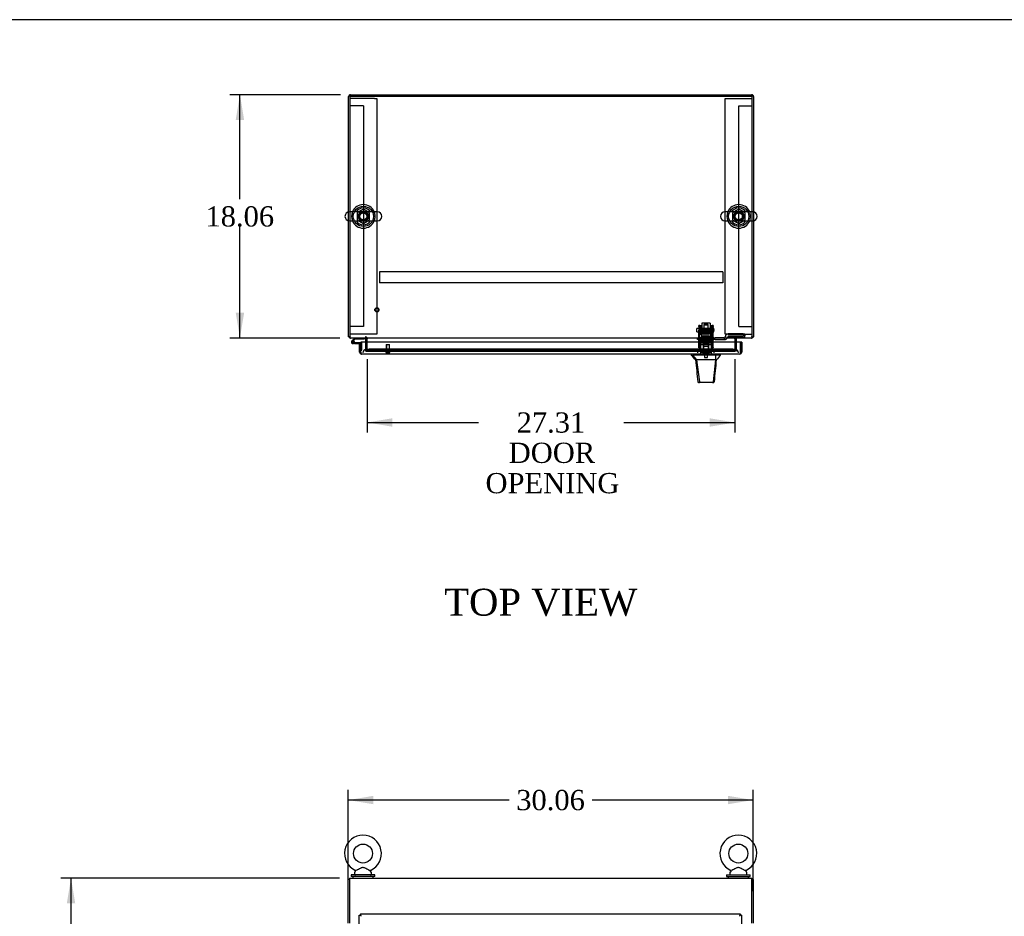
# Model space of a CAD drawing. Header units: inches. Extents: x 1 to 299, y -2 to 199.
# Tile 5 of 9: x 53 to 127, y 132 to 199. Entities that reach past the tile are written whole.
import ezdxf
from ezdxf.enums import TextEntityAlignment as Align
from ezdxf.lldxf.tags import DXFTag

# ---------------------------------------------------------------- set-up
doc = ezdxf.new("R2010")
doc.units = ezdxf.units.IN
doc.header["$MEASUREMENT"] = 0
for name, color, linetype in [('COM50677-2', 7, 'Continuous'), ('COM53964-1', 7, 'Continuous'), ('COM54746-60', 7, 'Continuous'), ('COM56670-2', 7, 'Continuous'), ('COM70216', 7, 'Continuous'), ('COM70220', 7, 'Continuous'), ('COM70838', 7, 'Continuous'), ('COM70839-3', 7, 'Continuous'), ('COM71199-3', 7, 'Continuous'), ('COM71209-2', 7, 'Continuous'), ('COM71210-3', 7, 'Continuous'), ('Default', 7, 'Continuous'), ('HAN13068', 7, 'Continuous'), ('HAN13068_NUT', 7, 'Continuous'), ('HAN13068_SCREW', 7, 'Continuous'), ('HAN_NUT', 7, 'Continuous'), ('NTS18024', 7, 'Continuous'), ('NTS18147', 7, 'Continuous'), ('ROL87452', 7, 'Continuous'), ('RVT17786', 7, 'Continuous'), ('RVT19000', 7, 'Continuous'), ('SCS86414', 7, 'Continuous'), ('SPC87322', 7, 'Continuous'), ('STD26122', 7, 'Continuous'), ('STD26258', 7, 'Continuous'), ('WAF25376', 7, 'Continuous'), ('WAF25377', 7, 'Continuous'), ('WAM254785', 7, 'Continuous'), ('WAM30038', 7, 'Continuous')]:
    doc.layers.add(name, color=color, linetype=linetype)
doc.styles.add('SEACAD_Times_New_Roman', font='times.ttf')
tags = doc.linetypes.add('HIDDEN2', pattern=[0.1875, 0.125, -0.0625]).pattern_tags.tags
tags[6:7] = [DXFTag(74, 4), DXFTag(75, 0), DXFTag(340, '0'), DXFTag(46, 0.0), DXFTag(50, 0.0), DXFTag(44, 0.0), DXFTag(45, 0.0)]
tags[4:5] = [DXFTag(74, 4), DXFTag(75, 0), DXFTag(340, '0'), DXFTag(46, 0.0), DXFTag(50, 0.0), DXFTag(44, 0.0), DXFTag(45, 0.0)]
doc.dimstyles.new('HAMMOND_(STH_-_300x200)', dxfattribs={"dimtxt": 1.5, "dimasz": 1.875, "dimexe": 0.75, "dimexo": 0.75, "dimgap": 0.375, "dimtad": 0, "dimtih": 1, "dimtoh": 1, "dimzin": 0, "dimdsep": 46, "dimtxsty": 'SEACAD_Times_New_Roman', "dimblk1": '_SE_FILLED', "dimblk2": '_SE_FILLED', "dimsah": 1, "dimcen": 0.75, "dimadec": 0, "dimazin": 0, "dimtfac": 0.8, "dimtofl": 0, "dimtmove": 0, "dimatfit": 3, "dimfxl": 1, "dimtolj": 1, "dimtzin": 0, "dimarcsym": 0})

# ---------------------------------------------------------------- blocks, each defined once
blk = doc.blocks.new('SE')
at = {"layer": 'COM56670-2', "color": 7, "linetype": 'Continuous'}
for p, q in [((77.957, 135.213), (107.827, 135.213)), ((77.957, 135.213), (77.957, 135.07)), ((77.957, 135.07), (77.957, 131.868)), ((107.827, 135.07), (107.827, 135.213)), ((107.827, 131.868), (107.827, 135.07))]:
    blk.add_line(p, q, dxfattribs=at)
at = {"layer": 'COM71199-3', "color": 7, "linetype": 'Continuous'}
for p, q in [((78.674, 70.121), (78.674, 132.463)), ((78.674, 132.463), (78.73, 132.463)), ((78.769, 132.463), (78.73, 132.463)), ((78.769, 132.558), (106.954, 132.558)), ((78.769, 132.558), (78.769, 132.502)), ((78.769, 132.463), (78.769, 132.502)), ((78.813, 132.418), (78.769, 132.463)), ((78.816, 132.415), (78.817, 132.415)), ((78.817, 132.415), (78.817, 132.415)), ((78.817, 132.415), (78.817, 132.415)), ((78.817, 132.415), (78.817, 132.415)), ((106.906, 132.415), (106.906, 132.415)), ((106.906, 132.415), (106.906, 132.415)), ((106.906, 132.415), (106.906, 132.415)), ((106.906, 132.415), (106.906, 132.415)), ((106.906, 132.415), (106.906, 132.415)), ((106.913, 132.422), (106.954, 132.463)), ((106.954, 132.558), (106.954, 132.502)), ((106.954, 132.463), (106.954, 132.502)), ((106.954, 132.463), (106.993, 132.463)), ((107.049, 132.463), (106.993, 132.463)), ((107.049, 132.463), (107.049, 70.121))]:
    blk.add_line(p, q, dxfattribs=at)
for centre, start, end in [((79.298, 133.393), 238.56128, 243.76327), ((77.839, 131.933), 26.23673, 31.43872), ((107.884, 131.933), 148.56128, 153.76327), ((106.424, 133.393), 296.23673, 301.43872)]:
    blk.add_arc(centre, 1.09, start, end, dxfattribs=at)
at = {"layer": 'COM71210-3', "color": 7, "linetype": 'Continuous'}
for p, q in [((77.957, 135.118), (77.862, 135.118)), ((77.862, 131.868), (77.862, 135.118)), ((107.827, 135.118), (107.922, 135.118)), ((107.922, 135.118), (107.922, 131.868))]:
    blk.add_line(p, q, dxfattribs=at)
at = {"layer": 'SCS86414', "color": 7, "linetype": 'Continuous'}
for p, q in [((78.332, 135.632), (78.332, 135.513)), ((78.411, 135.749), (78.346, 135.671)), ((79.568, 135.671), (79.502, 135.75)), ((79.582, 135.513), (79.582, 135.632)), ((106.202, 135.632), (106.202, 135.513)), ((106.281, 135.749), (106.216, 135.671)), ((107.438, 135.671), (107.372, 135.75)), ((107.452, 135.513), (107.452, 135.632))]:
    blk.add_line(p, q, dxfattribs=at)
for centre in [(78.957, 137.042), (106.827, 137.042)]:
    blk.add_circle(centre, 0.704, dxfattribs=at)
for centre, radius, start, end in [((78.957, 137.042), 1.367, 294.02852, 245.99852), ((106.827, 137.042), 1.367, 294.02852, 245.99852), ((78.392, 135.632), 0.06, 140.32138, 180), ((78.392, 135.513), 0.06, 180, 270), ((78.386, 135.767), 0.03, 323.3975, 61.95204), ((79.525, 135.769), 0.0268, 114.36744, 170.01006), ((79.522, 135.513), 0.06, 270, 0), ((79.522, 135.632), 0.06, 0, 39.67862), ((106.262, 135.632), 0.06, 140.32138, 180), ((106.262, 135.513), 0.06, 180, 270), ((106.256, 135.767), 0.03, 323.3975, 61.95204), ((107.395, 135.769), 0.0268, 114.36744, 170.01006), ((107.392, 135.513), 0.06, 270, 0), ((107.392, 135.632), 0.06, 0, 39.67862)]:
    blk.add_arc(centre, radius, start, end, dxfattribs=at)
for points in [[(79.504, 135.748), (79.504, 135.748), (79.486, 135.757), (79.439, 135.783), (79.419, 135.794), (79.374, 135.819), (79.349, 135.833), (79.272, 135.876), (79.217, 135.907), (79.13, 135.951), (79.1, 135.965), (79.039, 135.988), (79.007, 135.997), (78.943, 136.002), (78.91, 135.997), (78.847, 135.979), (78.817, 135.967), (78.729, 135.925), (78.674, 135.894), (78.567, 135.834), (78.517, 135.806), (78.478, 135.785)], [(107.374, 135.748), (107.374, 135.748), (107.356, 135.757), (107.309, 135.783), (107.289, 135.794), (107.244, 135.819), (107.219, 135.833), (107.142, 135.876), (107.087, 135.907), (107, 135.951), (106.97, 135.965), (106.909, 135.988), (106.877, 135.997), (106.813, 136.002), (106.78, 135.997), (106.717, 135.979), (106.687, 135.967), (106.599, 135.925), (106.544, 135.894), (106.437, 135.834), (106.387, 135.806), (106.348, 135.785)]]:
    blk.add_open_spline(points, degree=3, knots=[0.5685641, 0.5685641, 0.5685641, 0.5685641, 0.625, 0.625, 0.65625, 0.65625, 0.6875, 0.6875, 0.75, 0.75, 0.78125, 0.78125, 0.8125, 0.8125, 0.84375, 0.84375, 0.875, 0.875, 0.9375, 0.9375, 1, 1, 1, 1], dxfattribs=at)
at = {"layer": 'WAF25377', "color": 7, "linetype": 'Continuous'}
for p, q in [((79.832, 135.453), (78.082, 135.453)), ((78.082, 135.453), (78.082, 135.338)), ((79.832, 135.338), (78.082, 135.338)), ((79.832, 135.338), (79.832, 135.453)), ((105.952, 135.453), (107.702, 135.453)), ((105.952, 135.453), (105.952, 135.338)), ((105.952, 135.338), (107.702, 135.338)), ((107.702, 135.338), (107.702, 135.453))]:
    blk.add_line(p, q, dxfattribs=at)
at = {"layer": 'WAM254785', "color": 7, "linetype": 'Continuous'}
for p, q in [((78.207, 135.338), (78.207, 135.213)), ((79.707, 135.213), (79.707, 135.338)), ((106.077, 135.338), (106.077, 135.213)), ((107.577, 135.213), (107.577, 135.338))]:
    blk.add_line(p, q, dxfattribs=at)
blk = doc.blocks.new('SE1')
at = {"layer": 'COM50677-2', "color": 7, "linetype": 'HIDDEN2'}
for p, q in [((78.172, 193.081), (77.987, 193.081)), ((79.802, 193.081), (78.172, 193.081)), ((79.802, 193.081), (79.987, 193.081)), ((79.987, 193.081), (79.987, 175.581)), ((105.857, 193.081), (106.042, 193.081)), ((105.857, 175.581), (105.857, 193.081)), ((106.042, 193.081), (107.672, 193.081)), ((107.672, 193.081), (107.857, 193.081)), ((78.172, 175.581), (77.987, 175.581)), ((79.802, 175.581), (78.172, 175.581)), ((79.987, 175.581), (79.802, 175.581)), ((106.042, 175.581), (105.857, 175.581)), ((106.042, 175.581), (107.672, 175.581)), ((107.672, 175.581), (107.857, 175.581))]:
    blk.add_line(p, q, dxfattribs=at)
at = {"layer": 'COM53964-1', "color": 7, "linetype": 'HIDDEN2'}
for p, q in [((78.125, 192.534), (77.987, 192.534)), ((78.849, 192.534), (78.125, 192.534)), ((78.987, 192.534), (78.849, 192.534)), ((78.987, 192.534), (78.987, 176.159)), ((106.857, 176.159), (106.857, 192.534)), ((106.857, 192.534), (106.995, 192.534)), ((106.995, 192.534), (107.719, 192.534)), ((107.719, 192.534), (107.857, 192.534)), ((78.125, 176.159), (77.987, 176.159)), ((78.849, 176.159), (78.125, 176.159)), ((78.987, 176.159), (78.849, 176.159)), ((106.857, 176.159), (106.995, 176.159)), ((106.995, 176.159), (107.719, 176.159)), ((107.719, 176.159), (107.857, 176.159))]:
    blk.add_line(p, q, dxfattribs=at)
at = {"layer": 'COM54746-60', "color": 7, "linetype": 'Continuous'}
for p, q in [((78.352, 175.299), (78.14, 175.087)), ((78.157, 175.013), (78.157, 174.988)), ((78.204, 175.063), (78.378, 175.237)), ((78.232, 175.063), (78.207, 175.063)), ((78.207, 174.938), (78.232, 174.938)), ((78.336, 174.884), (78.219, 174.884)), ((78.282, 174.988), (78.282, 175.013)), ((78.336, 175.001), (78.282, 175.001)), ((78.336, 174.946), (78.323, 174.946)), ((78.799, 174.946), (78.336, 174.946)), ((78.336, 174.946), (78.336, 174.884)), ((78.336, 174.884), (78.799, 174.884)), ((78.378, 175.237), (79.071, 175.237)), ((78.799, 174.884), (78.799, 174.882)), ((79.071, 175.237), (79.071, 175.299)), ((78.799, 174.396), (78.799, 174.396))]:
    blk.add_line(p, q, dxfattribs=at)
at = {"layer": 'COM54746-60', "color": 7, "linetype": 'HIDDEN2'}
for p, q in [((78.183, 175.042), (78.204, 175.063)), ((78.323, 174.946), (78.219, 174.946)), ((78.282, 175.001), (78.274, 175.001)), ((78.274, 174.996), (78.336, 174.99)), ((78.836, 174.946), (78.799, 174.946)), ((78.861, 174.396), (78.861, 174.921)), ((78.799, 174.396), (78.861, 174.396))]:
    blk.add_line(p, q, dxfattribs=at)
at = {"layer": 'COM54746-60', "color": 7, "linetype": 'Continuous'}
for centre, radius, start, end in [((78.219, 175.001), 0.117, 132.39205, 0), ((78.207, 175.013), 0.05, 90, 180), ((78.207, 174.988), 0.05, 180, 270), ((78.232, 175.013), 0.05, 0, 90), ((78.232, 174.988), 0.05, 270, 0), ((78.219, 175.001), 0.117, 0, 72.97263)]:
    blk.add_arc(centre, radius, start, end, dxfattribs=at)
at = {"layer": 'COM54746-60', "color": 7, "linetype": 'HIDDEN2'}
for centre, radius, start, end in [((78.219, 175.001), 0.117, 72.97263, 132.39205), ((78.219, 175.001), 0.055, 131.19588, 0), ((78.219, 175.001), 0.055, 0, 131.19588), ((78.836, 174.921), 0.025, 0, 90)]:
    blk.add_arc(centre, radius, start, end, dxfattribs=at)
at = {"layer": 'COM56670-2', "color": 7, "linetype": 'Continuous'}
for p, q in [((107.857, 193.299), (77.987, 193.299)), ((77.987, 193.299), (77.987, 184.662)), ((107.857, 184.662), (107.857, 193.299)), ((77.987, 184), (77.987, 175.442)), ((107.857, 175.442), (107.857, 184)), ((77.987, 175.442), (77.987, 175.299)), ((107.857, 175.299), (77.987, 175.299)), ((79.267, 175.299), (79.267, 175.251)), ((79.267, 174.987), (79.267, 175.251)), ((106.577, 175.251), (106.577, 175.299)), ((106.577, 175.251), (106.577, 174.987)), ((107.857, 175.299), (107.857, 175.442))]:
    blk.add_line(p, q, dxfattribs=at)
at = {"layer": 'COM56670-2', "color": 7, "linetype": 'HIDDEN2'}
for p, q in [((77.987, 184.662), (77.987, 184)), ((107.857, 184), (107.857, 184.662)), ((79.267, 174.475), (79.267, 174.987)), ((106.577, 174.987), (106.577, 174.475)), ((79.267, 174.428), (79.267, 174.475)), ((79.267, 174.332), (79.267, 174.428)), ((79.268, 174.334), (79.267, 174.332)), ((79.267, 174.332), (79.267, 174.332)), ((79.267, 174.332), (106.577, 174.332)), ((79.268, 174.428), (79.268, 174.427)), ((106.327, 174.468), (79.517, 174.468)), ((106.327, 174.374), (79.517, 174.374)), ((106.577, 174.475), (106.577, 174.428)), ((106.577, 174.427), (106.577, 174.428)), ((106.577, 174.428), (106.577, 174.332)), ((106.577, 174.332), (106.577, 174.334)), ((106.577, 174.332), (106.577, 174.332))]:
    blk.add_line(p, q, dxfattribs=at)
for centre in [(78.987, 184.331), (106.857, 184.331)]:
    blk.add_circle(centre, 0.375, dxfattribs=at)
for centre, major_axis, start_param, end_param in [((79.517, 174.424), (-0.25, 0), 4.712389, 6.211302), ((79.517, 174.331), (-0.25, 0), 4.712389, 6.211302), ((106.327, 174.424), (-0.25, 0), 3.213475, 4.712389), ((106.327, 174.331), (0.25, 0), 0.071883, 1.570796)]:
    blk.add_ellipse(centre, major_axis=major_axis, ratio=0.173648, start_param=start_param, end_param=end_param, dxfattribs=at)
at = {"layer": 'COM70216', "color": 7, "linetype": 'HIDDEN2'}
for p, q in [((105.672, 180.207), (80.172, 180.207)), ((80.172, 180.207), (80.172, 180.164)), ((80.172, 180.164), (80.172, 179.437)), ((105.672, 180.207), (105.672, 180.164)), ((105.672, 180.164), (105.672, 179.437)), ((80.172, 179.437), (80.172, 179.394)), ((105.672, 179.394), (80.172, 179.394)), ((105.672, 179.437), (105.672, 179.394))]:
    blk.add_line(p, q, dxfattribs=at)
at = {"layer": 'COM70220', "color": 7, "linetype": 'HIDDEN2'}
for p, q in [((79.439, 174.457), (79.189, 174.457)), ((106.344, 174.457), (79.439, 174.457)), ((106.594, 174.457), (106.344, 174.457))]:
    blk.add_line(p, q, dxfattribs=at)
for centre, start, end in [((79.189, 174.207), 90, 180), ((106.594, 174.207), 0, 90)]:
    blk.add_arc(centre, 0.25, start, end, dxfattribs=at)
at = {"layer": 'COM70838', "color": 7, "linetype": 'HIDDEN2'}
for p, q in [((107.182, 175.601), (106.062, 175.601)), ((106.062, 175.475), (107.182, 175.475)), ((106.062, 175.475), (106.062, 175.372)), ((107.307, 175.583), (107.307, 175.456)), ((107.307, 175.375), (107.307, 175.456)), ((103.797, 175.189), (103.797, 175.314)), ((103.797, 175.314), (103.922, 175.314)), ((103.922, 175.189), (103.797, 175.189)), ((104.405, 175.314), (103.922, 175.314)), ((103.922, 175.189), (105.005, 175.189)), ((105.005, 175.314), (104.44, 175.314)), ((105.005, 175.314), (105.094, 175.314)), ((105.094, 175.189), (105.005, 175.189)), ((105.752, 175.314), (105.094, 175.314)), ((105.094, 175.189), (105.807, 175.189)), ((105.807, 175.189), (105.807, 175.328)), ((105.807, 175.189), (105.877, 175.189)), ((105.869, 175.408), (105.869, 175.431)), ((105.937, 175.249), (105.937, 175.247)), ((106.062, 175.375), (107.307, 175.375))]:
    blk.add_line(p, q, dxfattribs=at)
for centre, radius, start, end in [((106.062, 175.408), 0.193, 90, 180), ((105.752, 175.431), 0.117, 270, 298.03984), ((105.752, 175.431), 0.117, 298.03984, 0), ((105.877, 175.249), 0.06, 270, 0), ((106.062, 175.247), 0.125, 90, 180)]:
    blk.add_arc(centre, radius, start, end, dxfattribs=at)
for centre, major_axis, start_param, end_param in [((107.182, 175.583), (-0.125, 0), 3.141593, 4.712389), ((107.182, 175.456), (0.125, 0), 0, 1.570796)]:
    blk.add_ellipse(centre, major_axis=major_axis, ratio=0.145455, start_param=start_param, end_param=end_param, dxfattribs=at)
at = {"layer": 'COM70839-3', "color": 7, "linetype": 'HIDDEN2'}
for p, q in [((103.891, 176.146), (103.891, 176.223)), ((103.961, 176.223), (103.891, 176.223)), ((103.961, 176.223), (103.961, 176.146)), ((104.883, 176.146), (104.883, 176.223)), ((104.953, 176.223), (104.883, 176.223)), ((104.953, 176.223), (104.953, 176.146)), ((103.891, 176.146), (103.891, 175.886)), ((103.891, 175.723), (103.891, 175.886)), ((103.891, 174.592), (103.891, 175.723)), ((103.961, 175.886), (103.961, 176.146)), ((104.883, 175.903), (103.961, 175.903)), ((103.961, 175.886), (103.961, 175.723)), ((103.961, 175.838), (104.883, 175.838)), ((103.961, 174.592), (103.961, 175.723)), ((104.883, 176.146), (104.883, 175.886)), ((104.883, 175.723), (104.883, 175.886)), ((104.883, 174.592), (104.883, 175.723)), ((104.953, 175.886), (104.953, 176.146)), ((104.953, 175.886), (104.953, 175.723)), ((104.953, 174.592), (104.953, 175.723)), ((104.883, 175.044), (103.961, 175.044)), ((103.891, 174.583), (103.891, 174.592)), ((103.961, 174.583), (103.891, 174.583)), ((103.961, 174.592), (103.961, 174.583)), ((104.883, 174.583), (104.883, 174.592)), ((104.953, 174.583), (104.883, 174.583)), ((104.953, 174.592), (104.953, 174.583))]:
    blk.add_line(p, q, dxfattribs=at)
at = {"layer": 'COM71199-3', "color": 7, "linetype": 'Continuous'}
for p, q in [((78.704, 174.882), (78.799, 174.882)), ((78.704, 174.255), (78.704, 174.882)), ((106.984, 174.987), (78.799, 174.987)), ((78.799, 174.255), (78.799, 174.987)), ((78.799, 174.255), (78.799, 174.882)), ((106.984, 174.255), (106.984, 174.987)), ((107.079, 174.987), (106.984, 174.987)), ((106.984, 174.987), (106.984, 174.255)), ((107.079, 174.987), (107.079, 174.255)), ((78.799, 174.192), (78.76, 174.142)), ((78.799, 174.255), (78.799, 174.255)), ((78.799, 174.255), (78.799, 174.142)), ((78.799, 174.255), (78.799, 174.192)), ((106.936, 174.112), (78.847, 174.112)), ((78.847, 174.112), (78.847, 174.112)), ((78.847, 174.112), (78.847, 174.112)), ((78.847, 174.112), (78.847, 174.112)), ((106.936, 174.112), (106.936, 174.112)), ((106.936, 174.112), (106.937, 174.112)), ((106.984, 174.255), (106.984, 174.255)), ((106.984, 174.255), (106.984, 174.142)), ((106.984, 174.192), (106.984, 174.255)), ((106.984, 174.192), (107.023, 174.142))]:
    blk.add_line(p, q, dxfattribs=at)
for centre, start, end in [((78.847, 174.255), 180, 232.49641), ((78.847, 174.255), 232.49641, 269.84393), ((78.847, 174.255), 269.92383, 270), ((106.936, 174.255), 270, 270.07617), ((106.936, 174.255), 270.15607, 307.50359), ((106.936, 174.255), 307.50359, 0)]:
    blk.add_arc(centre, 0.143, start, end, dxfattribs=at)
for points in [[(78.799, 174.142), (78.807, 174.132), (78.815, 174.125), (78.827, 174.117), (78.831, 174.115), (78.839, 174.113), (78.843, 174.112), (78.847, 174.112)], [(106.984, 174.142), (106.976, 174.132), (106.968, 174.125), (106.956, 174.117), (106.952, 174.115), (106.944, 174.113), (106.94, 174.112), (106.936, 174.112)]]:
    blk.add_open_spline(points, degree=3, knots=[0, 0, 0, 0, 0.5, 0.5, 0.75, 0.75, 1, 1, 1, 1], dxfattribs=at)
at = {"layer": 'COM71209-2', "color": 7, "linetype": 'HIDDEN2'}
blk.add_line((79.267, 174.332), (106.577, 174.332), dxfattribs=at)
at = {"layer": 'COM71210-3', "color": 7, "linetype": 'Continuous'}
for p, q in [((77.892, 184.657), (77.892, 193.216)), ((78.035, 193.359), (107.809, 193.359)), ((107.952, 193.216), (107.952, 184.657)), ((77.892, 175.394), (77.892, 184.005)), ((107.952, 184.005), (107.952, 175.394)), ((77.987, 175.394), (77.892, 175.394)), ((79.172, 174.987), (79.172, 175.251)), ((106.672, 175.251), (106.672, 174.987)), ((107.857, 175.394), (107.952, 175.394))]:
    blk.add_line(p, q, dxfattribs=at)
at = {"layer": 'COM71210-3', "color": 7, "linetype": 'HIDDEN2'}
for p, q in [((78.035, 193.264), (107.809, 193.264)), ((77.892, 184.005), (77.892, 184.657)), ((107.952, 184.657), (107.952, 184.005)), ((79.172, 174.332), (79.172, 174.987)), ((106.672, 174.987), (106.672, 174.332)), ((79.172, 174.332), (79.267, 174.332)), ((106.672, 174.332), (106.577, 174.332))]:
    blk.add_line(p, q, dxfattribs=at)
at = {"layer": 'COM71210-3', "color": 7, "linetype": 'Continuous'}
for centre, radius, start, end in [((78.035, 193.216), 0.143, 90, 180), ((107.809, 193.216), 0.143, 0, 90), ((78.035, 175.442), 0.143, 199.61294, 250.38706), ((79.124, 175.251), 0.048, 0, 90), ((79.124, 175.251), 0.143, 0, 19.61294), ((106.72, 175.251), 0.143, 160.38706, 180), ((106.72, 175.251), 0.048, 90, 180), ((107.809, 175.442), 0.143, 289.61294, 340.38706)]:
    blk.add_arc(centre, radius, start, end, dxfattribs=at)
at = {"layer": 'COM71210-3', "color": 7, "linetype": 'HIDDEN2'}
for centre, radius, start, end in [((78.035, 193.216), 0.048, 90, 180), ((107.809, 193.216), 0.048, 0, 90), ((78.035, 175.442), 0.048, 180, 270), ((78.035, 175.442), 0.143, 250.38706, 270), ((79.124, 175.251), 0.143, 19.61294, 90), ((106.72, 175.251), 0.143, 90, 160.38706), ((107.809, 175.442), 0.048, 270, 0), ((107.809, 175.442), 0.143, 270, 289.61294)]:
    blk.add_arc(centre, radius, start, end, dxfattribs=at)
at = {"layer": 'HAN13068', "color": 7, "linetype": 'HIDDEN2'}
for p, q in [((104.292, 176.304), (104.262, 176.274)), ((104.262, 176.274), (104.582, 176.274)), ((104.262, 176.274), (104.262, 175.314)), ((104.552, 176.304), (104.292, 176.304)), ((104.582, 176.274), (104.552, 176.304)), ((104.582, 175.314), (104.582, 176.274)), ((104.027, 174.814), (104.223, 174.814)), ((104.027, 174.814), (104.027, 174.112)), ((104.223, 174.814), (104.622, 174.814)), ((104.223, 174.814), (104.223, 174.112)), ((104.262, 174.939), (104.262, 174.814)), ((104.262, 174.939), (104.422, 174.939)), ((104.422, 174.939), (104.582, 174.939)), ((104.582, 174.939), (104.582, 174.814)), ((104.622, 174.814), (104.818, 174.814)), ((104.622, 174.814), (104.622, 174.112)), ((104.818, 174.814), (104.818, 174.112))]:
    blk.add_line(p, q, dxfattribs=at)
at = {"layer": 'HAN13068', "color": 7, "linetype": 'Continuous'}
for p, q in [((103.332, 174.112), (103.332, 174.029)), ((103.332, 174.032), (103.409, 174.032)), ((103.431, 174.032), (103.715, 173.677)), ((103.523, 174.032), (103.446, 174.032)), ((105.141, 174.032), (103.523, 174.032)), ((105.321, 174.032), (105.141, 174.032)), ((105.399, 174.032), (105.321, 174.032)), ((105.399, 174.032), (105.512, 174.032)), ((105.512, 174.029), (105.512, 174.112)), ((103.632, 173.677), (103.647, 173.677)), ((103.715, 173.677), (103.647, 173.677)), ((103.76, 173.677), (103.715, 173.677)), ((103.715, 173.677), (103.93, 172.039)), ((103.852, 173.677), (103.76, 173.677)), ((105.13, 173.677), (103.852, 173.677)), ((105.13, 173.677), (104.965, 172.042)), ((105.159, 173.677), (105.13, 173.677)), ((105.174, 173.677), (105.159, 173.677)), ((105.185, 173.677), (105.174, 173.677)), ((105.185, 173.677), (105.212, 173.677)), ((103.816, 172.052), (103.817, 172.051)), ((103.976, 171.997), (103.876, 171.997)), ((104.913, 171.997), (103.976, 171.997)), ((104.968, 171.997), (104.913, 171.997)), ((105.027, 172.051), (105.028, 172.053))]:
    blk.add_line(p, q, dxfattribs=at)
for centre, radius, start, end in [((99.54, 170.4), 5.251, 38.61726, 43.76657), ((117.628, 163.488), 16.062, 138.96729, 140.62542), ((43.168, 179.721), 62.32, 353.47841, 354.43409), ((103.876, 172.057), 0.06, 185.9929, 270.00753), ((104.911, 172.052), 0.0554, 272.13096, 348.82925), ((104.968, 172.057), 0.06, 269.99107, 354.42424)]:
    blk.add_arc(centre, radius, start, end, dxfattribs=at)
for points in [[(105.141, 174.032), (105.137, 173.914), (105.133, 173.795), (105.13, 173.677)], [(103.647, 173.677), (103.703, 173.135), (103.76, 172.594), (103.816, 172.052)], [(105.185, 173.677), (105.132, 173.136), (105.08, 172.594), (105.028, 172.053)]]:
    blk.add_open_spline(points, degree=3, dxfattribs=at)
blk.add_open_spline([(103.93, 172.039), (103.933, 172.027), (103.94, 172.016), (103.956, 172.001), (103.966, 171.997), (103.976, 171.997)], degree=3, knots=[0, 0, 0, 0, 0.5, 0.5, 1, 1, 1, 1], dxfattribs=at)
at = {"layer": 'HAN13068_NUT', "color": 7, "linetype": 'HIDDEN2'}
for p, q in [((104.09, 175.689), (104.09, 175.639)), ((104.09, 175.639), (104.256, 175.639)), ((104.09, 175.639), (104.09, 175.314)), ((104.725, 175.719), (104.12, 175.719)), ((104.256, 175.639), (104.422, 175.639)), ((104.422, 175.639), (104.589, 175.639)), ((104.422, 175.639), (104.422, 175.314)), ((104.589, 175.639), (104.755, 175.639)), ((104.755, 175.639), (104.755, 175.689)), ((104.755, 175.639), (104.755, 175.314))]:
    blk.add_line(p, q, dxfattribs=at)
for centre, start, end in [((104.12, 175.689), 90, 180), ((104.725, 175.689), 0, 90)]:
    blk.add_arc(centre, 0.03, start, end, dxfattribs=at)
at = {"layer": 'HAN13068_SCREW', "color": 7, "linetype": 'HIDDEN2'}
for p, q in [((104.16, 174.307), (104.685, 174.307)), ((104.16, 174.307), (104.16, 174.237)), ((104.16, 174.237), (104.685, 174.237)), ((104.311, 174.444), (104.2, 174.444)), ((104.2, 174.444), (104.2, 174.307)), ((104.306, 174.237), (104.306, 173.862)), ((104.533, 174.444), (104.311, 174.444)), ((104.311, 174.444), (104.311, 174.307)), ((104.645, 174.444), (104.533, 174.444)), ((104.533, 174.444), (104.533, 174.307)), ((104.538, 173.862), (104.538, 174.237)), ((104.645, 174.444), (104.645, 174.307)), ((104.685, 174.237), (104.685, 174.307)), ((104.306, 173.862), (104.538, 173.862))]:
    blk.add_line(p, q, dxfattribs=at)
at = {"layer": 'HAN_NUT', "color": 7, "linetype": 'HIDDEN2'}
for p, q in [((104.116, 174.422), (103.81, 174.422)), ((103.81, 174.207), (103.81, 174.422)), ((104.728, 174.422), (104.116, 174.422)), ((104.116, 174.207), (104.116, 174.422)), ((105.034, 174.422), (104.728, 174.422)), ((104.728, 174.207), (104.728, 174.422)), ((105.034, 174.207), (105.034, 174.422))]:
    blk.add_line(p, q, dxfattribs=at)
at = {"layer": 'NTS18024', "color": 7, "linetype": 'HIDDEN2'}
for p, q in [((78.983, 184.869), (78.522, 184.594)), ((78.522, 184.594), (78.522, 184.068)), ((79.452, 184.594), (78.983, 184.869)), ((79.452, 184.068), (79.452, 184.594)), ((106.853, 184.869), (106.392, 184.594)), ((106.392, 184.594), (106.392, 184.068)), ((107.322, 184.594), (106.853, 184.869)), ((107.322, 184.068), (107.322, 184.594)), ((78.522, 184.068), (78.987, 183.796)), ((78.987, 183.796), (79.452, 184.068)), ((106.392, 184.068), (106.857, 183.796)), ((106.857, 183.796), (107.322, 184.068))]:
    blk.add_line(p, q, dxfattribs=at)
for centre in [(78.987, 184.331), (106.857, 184.331)]:
    blk.add_circle(centre, 0.263, dxfattribs=at)
at = {"layer": 'NTS18147', "color": 7, "linetype": 'HIDDEN2'}
for p, q in [((103.959, 175.24), (103.959, 175.24)), ((104.022, 175.24), (103.959, 175.24)), ((103.959, 175.178), (103.959, 175.24)), ((104.022, 175.24), (103.959, 175.24)), ((104.027, 175.178), (103.959, 175.178)), ((104.027, 175.178), (103.959, 175.178)), ((103.959, 175.178), (103.959, 175.115)), ((103.959, 175.115), (104.027, 175.115)), ((103.959, 175.115), (104.027, 175.115)), ((104.022, 175.24), (104.022, 175.24)), ((104.022, 175.178), (104.022, 175.24)), ((104.027, 175.178), (104.027, 175.178)), ((104.027, 175.115), (104.027, 175.178)), ((104.027, 175.115), (104.354, 175.115)), ((104.027, 175.115), (104.354, 175.115)), ((104.222, 175.24), (104.191, 175.24)), ((104.222, 175.24), (104.191, 175.24)), ((104.202, 175.115), (104.202, 175.115)), ((104.202, 175.115), (104.202, 174.677)), ((104.49, 175.178), (104.354, 175.178)), ((104.354, 175.178), (104.354, 175.178)), ((104.49, 175.178), (104.354, 175.178)), ((104.354, 175.178), (104.354, 175.115)), ((104.354, 175.115), (104.49, 175.115)), ((104.354, 175.115), (104.49, 175.115)), ((104.49, 175.178), (104.49, 175.178)), ((104.49, 175.115), (104.49, 175.178)), ((104.49, 175.115), (104.817, 175.115)), ((104.49, 175.115), (104.817, 175.115)), ((104.654, 175.24), (104.622, 175.24)), ((104.654, 175.24), (104.622, 175.24)), ((104.642, 175.115), (104.642, 175.115)), ((104.642, 174.677), (104.642, 175.115)), ((104.885, 175.178), (104.817, 175.178)), ((104.817, 175.178), (104.817, 175.178)), ((104.885, 175.178), (104.817, 175.178)), ((104.817, 175.178), (104.817, 175.115)), ((104.817, 175.115), (104.885, 175.115)), ((104.817, 175.115), (104.885, 175.115)), ((104.822, 175.24), (104.822, 175.24)), ((104.885, 175.24), (104.822, 175.24)), ((104.822, 175.178), (104.822, 175.24)), ((104.885, 175.24), (104.822, 175.24)), ((104.885, 175.24), (104.885, 175.24)), ((104.885, 175.178), (104.885, 175.24)), ((104.885, 175.115), (104.885, 175.178)), ((104.642, 174.678), (104.202, 174.678)), ((104.642, 174.677), (104.202, 174.677))]:
    blk.add_line(p, q, dxfattribs=at)
for centre, start_param, end_param in [((104.191, 174.922), 2.506883, 3.776302), ((104.191, 174.922), 2.506883, 3.776302), ((104.222, 174.922), 2.506883, 3.141593), ((104.622, 174.922), 3.141593, 3.776302), ((104.654, 174.922), 2.506883, 3.776302), ((104.654, 174.922), 2.506883, 3.776302)]:
    blk.add_ellipse(centre, major_axis=(0, -0.318), ratio=0.866025, start_param=start_param, end_param=end_param, dxfattribs=at)
at = {"layer": 'ROL87452', "color": 7, "linetype": 'HIDDEN2'}
for p, q in [((104.11, 176.394), (104.11, 175.394)), ((104.735, 176.394), (104.11, 176.394)), ((104.735, 176.394), (104.735, 175.394))]:
    blk.add_line(p, q, dxfattribs=at)
at = {"layer": 'RVT17786', "color": 7, "linetype": 'HIDDEN2'}
for p, q in [((103.743, 175.769), (103.743, 176.019)), ((104.953, 176.019), (103.743, 176.019)), ((103.743, 175.769), (104.953, 175.769))]:
    blk.add_line(p, q, dxfattribs=at)
blk.add_arc((104.72, 175.894), 0.318, 317.12909, 42.87091, dxfattribs=at)
at = {"layer": 'RVT19000', "color": 7, "linetype": 'HIDDEN2'}
for p, q in [((104.735, 175.427), (104.11, 175.427)), ((104.11, 175.394), (104.11, 175.314)), ((104.227, 175.314), (104.227, 175.189)), ((104.282, 175.189), (104.282, 174.977)), ((104.563, 174.977), (104.282, 174.977)), ((104.44, 175.314), (104.405, 175.314)), ((104.563, 174.977), (104.563, 175.189)), ((104.617, 175.189), (104.617, 175.314)), ((104.735, 175.314), (104.735, 175.394))]:
    blk.add_line(p, q, dxfattribs=at)
at = {"layer": 'SCS86414', "color": 7, "linetype": 'Continuous'}
for p, q in [((80.023, 184.662), (77.952, 184.662)), ((107.893, 184.662), (105.822, 184.662)), ((77.952, 184), (80.023, 184)), ((105.822, 184), (107.893, 184))]:
    blk.add_line(p, q, dxfattribs=at)
for centre, radius, start, end in [((78.987, 184.331), 0.625, 32.00545, 147.99455), ((106.857, 184.331), 0.625, 32.00545, 147.99455), ((77.952, 184.331), 0.331, 90, 270), ((80.023, 184.331), 0.331, 270, 90), ((105.822, 184.331), 0.331, 90, 270), ((107.893, 184.331), 0.331, 270, 90), ((78.987, 184.331), 0.625, 212.00545, 327.99455), ((106.857, 184.331), 0.625, 212.00545, 327.99455)]:
    blk.add_arc(centre, radius, start, end, dxfattribs=at)
at = {"layer": 'SPC87322', "color": 7, "linetype": 'HIDDEN2'}
for p, q in [((104.03, 175.189), (104.03, 174.814)), ((104.185, 175.314), (104.185, 175.189)), ((104.195, 175.314), (104.195, 175.189)), ((104.65, 175.314), (104.65, 175.189)), ((104.66, 175.314), (104.66, 175.189)), ((104.815, 174.814), (104.815, 175.189))]:
    blk.add_line(p, q, dxfattribs=at)
at = {"layer": 'STD26122', "color": 7, "linetype": 'HIDDEN2'}
for p, q in [((104.272, 175.207), (104.237, 175.172)), ((104.237, 175.172), (104.607, 175.172)), ((104.237, 175.172), (104.237, 174.207)), ((104.572, 175.207), (104.272, 175.207)), ((104.607, 175.172), (104.572, 175.207)), ((104.607, 174.207), (104.607, 175.172))]:
    blk.add_line(p, q, dxfattribs=at)
at = {"layer": 'STD26258', "color": 7, "linetype": 'HIDDEN2'}
for p, q in [((80.674, 174.832), (80.924, 174.832)), ((80.674, 174.832), (80.674, 174.238)), ((80.705, 174.832), (80.705, 174.238)), ((80.894, 174.832), (80.894, 174.238)), ((80.924, 174.238), (80.924, 174.832)), ((80.643, 174.238), (80.956, 174.238)), ((80.643, 174.238), (80.643, 174.207)), ((80.956, 174.207), (80.956, 174.238))]:
    blk.add_line(p, q, dxfattribs=at)
for radius in [0.156, 0.125]:
    blk.add_circle((79.987, 177.394), radius, dxfattribs=at)
at = {"layer": 'WAF25376', "color": 7, "linetype": 'HIDDEN2'}
for p, q in [((103.986, 176.209), (103.986, 175.579)), ((104.086, 176.209), (103.986, 176.209)), ((104.086, 176.209), (104.086, 175.579)), ((104.759, 175.579), (104.759, 176.209)), ((104.859, 176.209), (104.759, 176.209)), ((104.859, 175.579), (104.859, 176.209)), ((103.986, 175.579), (104.086, 175.579)), ((104.759, 175.579), (104.859, 175.579))]:
    blk.add_line(p, q, dxfattribs=at)
at = {"layer": 'WAF25377', "color": 7, "linetype": 'HIDDEN2'}
for centre in [(78.987, 184.331), (106.857, 184.331)]:
    blk.add_circle(centre, 0.34, dxfattribs=at)
at = {"layer": 'WAF25377', "color": 7, "linetype": 'Continuous'}
for centre, start, end in [((78.987, 184.331), 22.24522, 157.75478), ((106.857, 184.331), 22.24522, 157.75478), ((78.987, 184.331), 202.24522, 337.75478), ((106.857, 184.331), 202.24522, 337.75478)]:
    blk.add_arc(centre, 0.875, start, end, dxfattribs=at)
at = {"layer": 'WAF25377', "color": 7, "linetype": 'HIDDEN2'}
for centre, start, end in [((78.987, 184.331), 157.75478, 202.24522), ((78.987, 184.331), 0, 22.24522), ((78.987, 184.331), 337.75478, 0), ((106.857, 184.331), 157.75478, 202.24522), ((106.857, 184.331), 0, 22.24522), ((106.857, 184.331), 337.75478, 0)]:
    blk.add_arc(centre, 0.875, start, end, dxfattribs=at)
at = {"layer": 'WAM254785', "color": 7, "linetype": 'HIDDEN2'}
for centre, radius in [((78.987, 184.331), 0.75), ((106.857, 184.331), 0.75), ((78.987, 184.331), 0.312), ((106.857, 184.331), 0.312)]:
    blk.add_circle(centre, radius, dxfattribs=at)
at = {"layer": 'WAM30038', "color": 7, "linetype": 'HIDDEN2'}
for p, q in [((104.047, 174.99), (104.797, 174.99)), ((104.047, 174.99), (104.047, 174.99)), ((104.047, 174.99), (104.797, 174.99)), ((104.047, 174.99), (104.047, 174.966)), ((104.047, 174.966), (104.797, 174.966)), ((104.047, 174.966), (104.797, 174.966)), ((104.248, 174.902), (104.194, 174.902)), ((104.248, 174.902), (104.194, 174.902)), ((104.22, 174.947), (104.248, 174.902)), ((104.22, 174.947), (104.248, 174.902)), ((104.261, 174.918), (104.237, 174.957)), ((104.273, 174.902), (104.245, 174.947)), ((104.273, 174.902), (104.245, 174.947)), ((104.248, 174.902), (104.261, 174.918)), ((104.248, 174.902), (104.261, 174.918)), ((104.405, 174.902), (104.273, 174.902)), ((104.405, 174.902), (104.273, 174.902)), ((104.405, 174.947), (104.405, 174.902)), ((104.44, 174.902), (104.44, 174.947)), ((104.571, 174.902), (104.44, 174.902)), ((104.571, 174.902), (104.44, 174.902)), ((104.6, 174.947), (104.571, 174.902)), ((104.6, 174.947), (104.571, 174.902)), ((104.608, 174.956), (104.583, 174.918)), ((104.583, 174.918), (104.596, 174.902)), ((104.583, 174.918), (104.596, 174.902)), ((104.596, 174.902), (104.624, 174.947)), ((104.596, 174.902), (104.624, 174.947)), ((104.651, 174.902), (104.596, 174.902)), ((104.651, 174.902), (104.596, 174.902)), ((104.797, 174.99), (104.797, 174.99)), ((104.797, 174.966), (104.797, 174.99))]:
    blk.add_line(p, q, dxfattribs=at)
for centre, radius, start, end in [((103.519, 174.381), 0.85, 41.70584, 43.44931), ((104.423, 174.948), 0.0181, 91.77183, 183.07302), ((104.422, 174.948), 0.0182, 357.1609, 87.99424), ((105.328, 174.379), 0.854, 136.55474, 138.29011)]:
    blk.add_arc(centre, radius, start, end, dxfattribs=at)
for points, knots in [([(104.194, 174.902), (104.183, 174.915), (104.171, 174.928), (104.16, 174.941), (104.158, 174.943), (104.156, 174.945), (104.154, 174.947)], [0, 0, 0, 0, 0.858552, 0.858552, 0.858552, 1, 1, 1, 1]), ([(104.215, 174.96), (104.215, 174.96), (104.215, 174.96), (104.216, 174.955), (104.217, 174.951), (104.22, 174.947)], [0.4389304, 0.4389304, 0.4389304, 0.4389304, 0.5, 0.5, 1, 1, 1, 1]), ([(104.245, 174.947), (104.244, 174.949), (104.242, 174.951), (104.238, 174.955), (104.236, 174.957), (104.232, 174.961), (104.23, 174.963), (104.225, 174.965), (104.222, 174.966), (104.22, 174.966)], [0, 0, 0, 0, 0.25, 0.25, 0.5, 0.5, 0.75, 0.75, 1, 1, 1, 1]), ([(104.624, 174.966), (104.622, 174.966), (104.62, 174.965), (104.615, 174.963), (104.612, 174.961), (104.606, 174.955), (104.602, 174.951), (104.6, 174.947)], [0, 0, 0, 0, 0.25, 0.25, 0.5, 0.5, 1, 1, 1, 1]), ([(104.624, 174.947), (104.626, 174.949), (104.627, 174.951), (104.629, 174.955), (104.629, 174.957), (104.629, 174.96), (104.629, 174.96), (104.629, 174.96)], [0, 0, 0, 0, 0.25, 0.25, 0.5, 0.5, 0.5626015, 0.5626015, 0.5626015, 0.5626015]), ([(104.691, 174.947), (104.689, 174.945), (104.687, 174.943), (104.685, 174.941), (104.673, 174.928), (104.662, 174.915), (104.651, 174.902)], [0, 0, 0, 0, 0.141448, 0.141448, 0.141448, 1, 1, 1, 1])]:
    blk.add_open_spline(points, degree=3, knots=knots, dxfattribs=at)
blk = doc.blocks.new('DMBLK5236')
at = {"layer": 'Default', "linetype": 'Continuous'}
for points in [[(56.968, 133.338), (57.593, 133.338), (57.28, 135.213)], [(56.968, 65.028), (57.28, 63.153), (57.593, 65.028)]]:
    blk.add_hatch(color=7, dxfattribs=at).paths.add_polyline_path(points)
at = {"layer": 'Default', "color": 7, "linetype": 'Continuous'}
for p, q in [((77.207, 135.213), (56.53, 135.213)), ((57.28, 100.458), (57.28, 135.213)), ((57.28, 63.153), (57.28, 98.433)), ((77.207, 63.153), (56.53, 63.153))]:
    blk.add_line(p, q, dxfattribs=at)
at = {"layer": 'Default', "color": 7, "linetype": 'Continuous', "style": 'SEACAD_Times_New_Roman'}
blk.add_text('72.06', height=1.5, dxfattribs=at).set_placement((54.721, 99.933), align=Align.TOP_LEFT)
blk = doc.blocks.new('_SE_FILLED')
at = {"color": 0}
blk.add_line((0, 0), (-1, 0), dxfattribs=at)
blk.add_solid([(0, 0), (-1, -0.1665), (-1, 0.1665), (0, 0)], dxfattribs=at)
blk = doc.blocks.new('DMBLK5249')
at = {"layer": 'Default', "linetype": 'Continuous'}
for points in [[(81.142, 168.72), (81.142, 169.345), (79.267, 169.033)], [(104.702, 168.72), (106.577, 169.033), (104.702, 169.345)]]:
    blk.add_hatch(color=7, dxfattribs=at).paths.add_polyline_path(points)
at = {"layer": 'Default', "color": 7, "linetype": 'Continuous'}
for p, q in [((79.267, 173.725), (79.267, 168.283)), ((106.577, 173.725), (106.577, 168.283)), ((79.267, 169.033), (87.528, 169.033)), ((98.317, 169.033), (106.577, 169.033))]:
    blk.add_line(p, q, dxfattribs=at)
at = {"layer": 'Default', "color": 7, "linetype": 'Continuous', "style": 'SEACAD_Times_New_Roman'}
for s, p in [('27.31', (90.363, 169.783)), ('DOOR', (89.777, 167.533)), ('OPENING', (88.053, 165.283))]:
    blk.add_text(s, height=1.5, dxfattribs=at).set_placement(p, align=Align.TOP_LEFT)
blk = doc.blocks.new('DMBLK5254')
at = {"layer": 'Default', "linetype": 'Continuous'}
for points in [[(79.737, 141.325), (77.862, 141.012), (79.737, 140.7)], [(106.047, 141.325), (106.047, 140.7), (107.922, 141.012)]]:
    blk.add_hatch(color=7, dxfattribs=at).paths.add_polyline_path(points)
at = {"layer": 'Default', "color": 7, "linetype": 'Continuous'}
for p, q in [((77.862, 134.243), (77.862, 141.762)), ((107.922, 134.243), (107.922, 141.762)), ((89.808, 141.012), (77.862, 141.012)), ((107.922, 141.012), (95.976, 141.012))]:
    blk.add_line(p, q, dxfattribs=at)
at = {"layer": 'Default', "color": 7, "linetype": 'Continuous', "style": 'SEACAD_Times_New_Roman'}
blk.add_text('30.06', height=1.5, dxfattribs=at).set_placement((90.333, 141.762), align=Align.TOP_LEFT)
blk = doc.blocks.new('DMBLK5259')
at = {"layer": 'Default', "linetype": 'Continuous'}
for points in [[(69.508, 191.484), (70.133, 191.484), (69.821, 193.359)], [(69.508, 177.174), (69.821, 175.299), (70.133, 177.174)]]:
    blk.add_hatch(color=7, dxfattribs=at).paths.add_polyline_path(points)
at = {"layer": 'Default', "color": 7, "linetype": 'Continuous'}
for p, q in [((77.285, 193.359), (69.071, 193.359)), ((69.821, 185.604), (69.821, 193.359)), ((69.821, 175.299), (69.821, 183.579)), ((77.237, 175.299), (69.071, 175.299))]:
    blk.add_line(p, q, dxfattribs=at)
at = {"layer": 'Default', "color": 7, "linetype": 'Continuous', "style": 'SEACAD_Times_New_Roman'}
blk.add_text('18.06', height=1.5, dxfattribs=at).set_placement((67.261, 185.079), align=Align.TOP_LEFT)
blk = doc.blocks.new('BORDER')
at = {"layer": 'Default', "color": 7, "linetype": 'Continuous'}
blk.add_line((0, 27.86), (-41.86, 27.86), dxfattribs=at)

msp = doc.modelspace()

# ---------------------------------------------------------------- block references
at = {"layer": 'Default', "color": 7, "xscale": 7.12, "yscale": 7.12, "zscale": 7.12}
msp.add_blockref('BORDER', (299.411, 0.564), dxfattribs=at)
at = {"layer": 'Default'}
for name in ['SE1', 'SE']:
    msp.add_blockref(name, (0, 0), dxfattribs=at)

# ---------------------------------------------------------------- texts
at = {"layer": 'Default', "color": 7, "linetype": 'Continuous', "style": 'SEACAD_Times_New_Roman'}
msp.add_text('TOP VIEW', height=2, dxfattribs=at).set_placement((84.986, 156.697), align=Align.TOP_LEFT)

# ---------------------------------------------------------------- dimensions: what is measured, and where the dimension line sits
at = {"layer": 'Default', "color": 7, "linetype": 'Continuous'}
for base, p1, p2, angle, text, picture, middle in [((69.821, 175.299), (77.987, 175.299), (78.035, 193.359), 89.84772, '\\A1;<>', 'DMBLK5259', (69.821, 184.329)), ((79.267, 169.033), (79.267, 174.475), (106.577, 174.475), 0, '\\A1;<>\\PDOOR\\XOPENING', 'DMBLK5249', (92.922, 169.033)), ((57.28, 63.153), (77.957, 63.153), (77.957, 135.213), 90, '\\A1;<>', 'DMBLK5236', (57.28, 99.183))]:
    dim = msp.add_linear_dim(base=base, p1=p1, p2=p2, angle=angle, text=text, dimstyle='HAMMOND_(STH_-_300x200)', dxfattribs=at)
    dim.commit()
    dim.dimension.update_dxf_attribs({"geometry": picture, "text_midpoint": middle, "dimtype": 161})
dim = msp.add_linear_dim(base=(77.862, 141.012), p1=(107.922, 133.493), p2=(77.862, 133.493), text='\\A1;<>', dimstyle='HAMMOND_(STH_-_300x200)', dxfattribs=at)
dim.commit()
dim.dimension.update_dxf_attribs({"geometry": 'DMBLK5254', "text_midpoint": (92.892, 141.012), "dimtype": 160})

doc.saveas('drawing.dxf')
